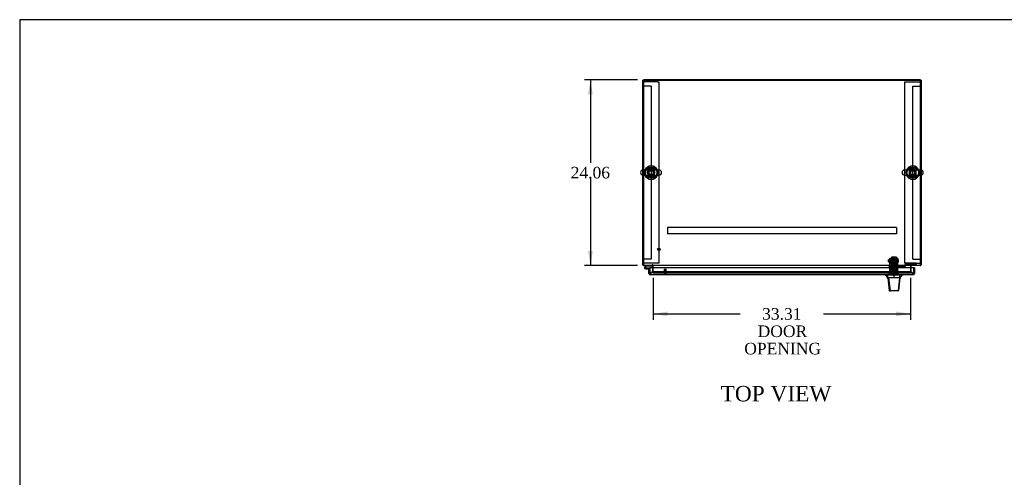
# Model space of a CAD drawing. Header units: inches. Extents: x 1 to 299, y -2 to 199.
# Tile 5 of 10: x 1 to 129, y 140 to 199. Entities that reach past the tile are written whole.
import ezdxf
from ezdxf.enums import TextEntityAlignment as Align
from ezdxf.lldxf.tags import DXFTag

# ---------------------------------------------------------------- set-up
doc = ezdxf.new("R2010")
doc.units = ezdxf.units.IN
doc.header["$MEASUREMENT"] = 0
for name, color, linetype in [('COM50677-1', 7, 'Continuous'), ('COM53964-2', 7, 'Continuous'), ('COM55914', 7, 'Continuous'), ('COM70220', 7, 'Continuous'), ('COM70759', 7, 'Continuous'), ('COM70763-7', 7, 'Continuous'), ('COM70764-6', 7, 'Continuous'), ('COM70838', 7, 'Continuous'), ('COM70839-1', 7, 'Continuous'), ('COM71202-7', 7, 'Continuous'), ('COM71203-4', 7, 'Continuous'), ('COM71204-4', 7, 'Continuous'), ('COM71205-6', 7, 'Continuous'), ('Default', 7, 'Continuous'), ('HAN86294', 7, 'Continuous'), ('HAN86294_NUT', 7, 'Continuous'), ('HAN86294_SCREW', 7, 'Continuous'), ('HAN86294_WASHER', 7, 'Continuous'), ('HAN_NUT', 7, 'Continuous'), ('NTS18024', 7, 'Continuous'), ('NTS18147', 7, 'Continuous'), ('ROL87452', 7, 'Continuous'), ('RVT17786', 7, 'Continuous'), ('RVT19000', 7, 'Continuous'), ('SCS86415', 7, 'Continuous'), ('SPC87322', 7, 'Continuous'), ('STD26122', 7, 'Continuous'), ('STD26258', 7, 'Continuous'), ('WAF25376', 7, 'Continuous'), ('WAF25377', 7, 'Continuous'), ('WAM254785', 7, 'Continuous'), ('WAM30038', 7, 'Continuous')]:
    doc.layers.add(name, color=color, linetype=linetype)
doc.styles.add('SEACAD_Times_New_Roman', font='times.ttf')
tags = doc.linetypes.add('HIDDEN2', pattern=[0.1875, 0.125, -0.0625]).pattern_tags.tags
tags[6:7] = [DXFTag(74, 4), DXFTag(75, 0), DXFTag(340, '0'), DXFTag(46, 0.0), DXFTag(50, 0.0), DXFTag(44, 0.0), DXFTag(45, 0.0)]
tags[4:5] = [DXFTag(74, 4), DXFTag(75, 0), DXFTag(340, '0'), DXFTag(46, 0.0), DXFTag(50, 0.0), DXFTag(44, 0.0), DXFTag(45, 0.0)]
doc.dimstyles.new('HAMMOND_(STH_-_300x200)', dxfattribs={"dimtxt": 1.5, "dimasz": 1.875, "dimexe": 0.75, "dimexo": 0.75, "dimgap": 0.375, "dimtad": 0, "dimtih": 1, "dimtoh": 1, "dimzin": 0, "dimdsep": 46, "dimtxsty": 'SEACAD_Times_New_Roman', "dimblk1": '_SE_FILLED', "dimblk2": '_SE_FILLED', "dimsah": 1, "dimcen": 0.75, "dimadec": 0, "dimazin": 0, "dimtfac": 0.8, "dimtofl": 0, "dimtmove": 0, "dimatfit": 3, "dimfxl": 1, "dimtolj": 1, "dimtzin": 0, "dimarcsym": 0})

# ---------------------------------------------------------------- blocks, each defined once
blk = doc.blocks.new('SE1')
at = {"layer": 'COM50677-1', "color": 7, "linetype": 'HIDDEN2'}
for p, q in [((82.31, 190.86), (82.13, 190.86)), ((83.94, 190.86), (82.31, 190.86)), ((83.94, 190.86), (84.13, 190.86)), ((84.13, 190.86), (84.13, 167.36)), ((116, 190.86), (116.18, 190.86)), ((116, 167.36), (116, 190.86)), ((116.18, 190.86), (117.81, 190.86)), ((117.81, 190.86), (118, 190.86)), ((82.31, 167.36), (82.13, 167.36)), ((83.94, 167.36), (82.31, 167.36)), ((84.13, 167.36), (83.94, 167.36)), ((116.18, 167.36), (116, 167.36)), ((116.18, 167.36), (117.81, 167.36)), ((117.81, 167.36), (118, 167.36))]:
    blk.add_line(p, q, dxfattribs=at)
at = {"layer": 'COM53964-2', "color": 7, "linetype": 'HIDDEN2'}
for p, q in [((82.27, 190.3), (82.13, 190.3)), ((82.99, 190.3), (82.27, 190.3)), ((83.13, 190.3), (82.99, 190.3)), ((83.13, 190.3), (83.13, 167.92)), ((117, 167.92), (117, 190.3)), ((117, 190.3), (117.14, 190.3)), ((117.14, 190.3), (117.86, 190.3)), ((117.86, 190.3), (118, 190.3)), ((82.27, 167.92), (82.13, 167.92)), ((82.99, 167.92), (82.27, 167.92)), ((83.13, 167.92), (82.99, 167.92)), ((117, 167.92), (117.14, 167.92)), ((117.14, 167.92), (117.86, 167.92)), ((117.86, 167.92), (118, 167.92))]:
    blk.add_line(p, q, dxfattribs=at)
at = {"layer": 'COM55914', "color": 7, "linetype": 'HIDDEN2'}
for p, q in [((114.88, 171.99), (85.25, 171.99)), ((85.25, 171.99), (85.25, 171.94)), ((85.25, 171.94), (85.25, 171.22)), ((85.25, 171.22), (85.25, 171.17)), ((114.88, 171.17), (85.25, 171.17)), ((114.88, 171.99), (114.88, 171.94)), ((114.88, 171.94), (114.88, 171.22)), ((114.88, 171.22), (114.88, 171.17))]:
    blk.add_line(p, q, dxfattribs=at)
at = {"layer": 'COM70220', "color": 7, "linetype": 'HIDDEN2'}
for p, q in [((83.58, 166.24), (83.33, 166.24)), ((116.49, 166.24), (83.58, 166.24)), ((116.74, 166.24), (116.49, 166.24))]:
    blk.add_line(p, q, dxfattribs=at)
for centre, start, end in [((83.33, 165.99), 90, 180), ((116.74, 165.99), 0, 90)]:
    blk.add_arc(centre, 0.25, start, end, dxfattribs=at)
at = {"layer": 'COM70759', "color": 7, "linetype": 'Continuous'}
for p, q in [((82.5, 167.08), (82.29, 166.87)), ((82.36, 166.84), (82.53, 167.02)), ((82.53, 167.02), (83.22, 167.02)), ((83.22, 167.02), (83.22, 167.08)), ((82.31, 166.79), (82.31, 166.77)), ((82.38, 166.84), (82.36, 166.84)), ((82.36, 166.72), (82.38, 166.72)), ((82.49, 166.66), (82.37, 166.66)), ((82.43, 166.77), (82.43, 166.79)), ((82.49, 166.78), (82.43, 166.78)), ((82.49, 166.73), (82.47, 166.73)), ((82.94, 166.73), (82.49, 166.73)), ((82.49, 166.73), (82.49, 166.66)), ((82.49, 166.66), (82.94, 166.66)), ((82.94, 166.66), (82.94, 166.66)), ((82.94, 166.19), (82.94, 166.19))]:
    blk.add_line(p, q, dxfattribs=at)
at = {"layer": 'COM70759', "color": 7, "linetype": 'HIDDEN2'}
for p, q in [((82.5, 167.08), (82.5, 167.08)), ((83.22, 167.08), (82.5, 167.08)), ((83.22, 167.08), (83.22, 167.08)), ((82.33, 166.82), (82.36, 166.84)), ((82.47, 166.73), (82.37, 166.73)), ((82.43, 166.78), (82.49, 166.77)), ((82.43, 166.78), (82.43, 166.78)), ((82.98, 166.73), (82.94, 166.73)), ((82.94, 166.19), (83, 166.19)), ((83, 166.19), (83, 166.7))]:
    blk.add_line(p, q, dxfattribs=at)
at = {"layer": 'COM70759', "color": 7, "linetype": 'Continuous'}
for centre, radius, start, end in [((82.37, 166.78), 0.117, 132.392, 0), ((82.36, 166.79), 0.05, 90, 180), ((82.36, 166.77), 0.05, 180, 270), ((82.38, 166.79), 0.05, 0, 90), ((82.38, 166.77), 0.05, 270, 0), ((82.37, 166.78), 0.117, 0, 72.9726)]:
    blk.add_arc(centre, radius, start, end, dxfattribs=at)
at = {"layer": 'COM70759', "color": 7, "linetype": 'HIDDEN2'}
for centre, radius, start, end in [((82.37, 166.78), 0.117, 72.9726, 132.392), ((82.37, 166.78), 0.055, 131.1959, 0), ((82.37, 166.78), 0.055, 0, 131.1959), ((82.98, 166.7), 0.025, 0, 90)]:
    blk.add_arc(centre, radius, start, end, dxfattribs=at)
at = {"layer": 'COM70763-7', "color": 7, "linetype": 'Continuous'}
for p, q in [((118, 191.14), (82.13, 191.14)), ((82.13, 191.14), (82.13, 191.08)), ((118, 191.14), (118, 191.08))]:
    blk.add_line(p, q, dxfattribs=at)
at = {"layer": 'COM70763-7', "color": 7, "linetype": 'HIDDEN2'}
blk.add_line((118, 191.04), (82.13, 191.04), dxfattribs=at)
at = {"layer": 'COM70764-6', "color": 7, "linetype": 'Continuous'}
for p, q in [((118, 191.08), (82.13, 191.08)), ((82.13, 191.08), (82.13, 179.44)), ((118, 179.44), (118, 191.08)), ((82.13, 178.78), (82.13, 167.22)), ((118, 167.22), (118, 178.78)), ((82.13, 167.22), (82.13, 167.08)), ((118, 167.08), (82.13, 167.08)), ((83.41, 167.08), (83.41, 167.03)), ((83.41, 166.77), (83.41, 167.03)), ((116.72, 167.03), (116.72, 167.08)), ((116.72, 167.03), (116.72, 166.77)), ((118, 167.08), (118, 167.22))]:
    blk.add_line(p, q, dxfattribs=at)
at = {"layer": 'COM70764-6', "color": 7, "linetype": 'HIDDEN2'}
for p, q in [((82.13, 179.44), (82.13, 178.78)), ((118, 178.78), (118, 179.44)), ((83.41, 166.25), (83.41, 166.77)), ((83.41, 166.21), (83.41, 166.25)), ((83.41, 166.11), (83.41, 166.21)), ((83.41, 166.21), (83.41, 166.21)), ((83.41, 166.11), (83.41, 166.11)), ((83.41, 166.11), (83.41, 166.11)), ((83.41, 166.11), (116.72, 166.11)), ((116.47, 166.25), (83.66, 166.25)), ((116.47, 166.15), (83.66, 166.15)), ((116.72, 166.77), (116.72, 166.25)), ((116.72, 166.25), (116.72, 166.21)), ((116.72, 166.21), (116.72, 166.21)), ((116.72, 166.21), (116.72, 166.11)), ((116.72, 166.11), (116.72, 166.11)), ((116.72, 166.11), (116.72, 166.11))]:
    blk.add_line(p, q, dxfattribs=at)
for centre in [(83.13, 179.11), (117, 179.11)]:
    blk.add_circle(centre, 0.375, dxfattribs=at)
for centre, major_axis, start_param, end_param in [((83.66, 166.2), (-0.25, 0), 4.712389, 6.211302), ((83.66, 166.11), (-0.25, 0), 4.712389, 6.211302), ((116.47, 166.2), (-0.25, 0), 3.213475, 4.712389), ((116.47, 166.11), (0.25, 0), 0.071883, 1.570796)]:
    blk.add_ellipse(centre, major_axis=major_axis, ratio=0.173648, start_param=start_param, end_param=end_param, dxfattribs=at)
at = {"layer": 'COM70838', "color": 7, "linetype": 'HIDDEN2'}
for p, q in [((113.94, 166.97), (113.94, 167.09)), ((113.94, 167.09), (114.06, 167.09)), ((114.55, 167.09), (114.06, 167.09)), ((115.15, 167.09), (114.58, 167.09)), ((115.15, 167.09), (115.23, 167.09)), ((115.89, 167.09), (115.23, 167.09)), ((115.95, 166.97), (115.95, 167.11)), ((116.01, 167.19), (116.01, 167.21)), ((116.08, 167.03), (116.08, 167.03)), ((117.32, 167.38), (116.2, 167.38)), ((116.2, 167.25), (117.32, 167.25)), ((116.2, 167.25), (116.2, 167.15)), ((116.2, 167.15), (117.45, 167.15)), ((117.45, 167.36), (117.45, 167.24)), ((117.45, 167.15), (117.45, 167.24)), ((114.06, 166.97), (113.94, 166.97)), ((114.06, 166.97), (115.15, 166.97)), ((115.23, 166.97), (115.15, 166.97)), ((115.23, 166.97), (115.95, 166.97)), ((115.95, 166.97), (116.02, 166.97))]:
    blk.add_line(p, q, dxfattribs=at)
for centre, radius, start, end in [((115.89, 167.21), 0.117, 270, 298.0398), ((115.89, 167.21), 0.117, 298.0398, 0), ((116.2, 167.19), 0.193, 90, 180), ((116.02, 167.03), 0.06, 270, 0), ((116.2, 167.03), 0.125, 90, 180)]:
    blk.add_arc(centre, radius, start, end, dxfattribs=at)
for centre, major_axis, start_param, end_param in [((117.32, 167.36), (-0.125, 0), 3.141593, 4.712389), ((117.32, 167.24), (0.125, 0), 0, 1.570796)]:
    blk.add_ellipse(centre, major_axis=major_axis, ratio=0.145455, start_param=start_param, end_param=end_param, dxfattribs=at)
at = {"layer": 'COM70839-1', "color": 7, "linetype": 'HIDDEN2'}
for p, q in [((114.03, 167.93), (114.03, 168)), ((114.1, 168), (114.03, 168)), ((114.03, 167.93), (114.03, 167.67)), ((114.03, 167.5), (114.03, 167.67)), ((114.03, 166.37), (114.03, 167.5)), ((114.1, 168), (114.1, 167.93)), ((114.1, 167.67), (114.1, 167.93)), ((115.02, 167.68), (114.1, 167.68)), ((114.1, 167.67), (114.1, 167.5)), ((114.1, 167.62), (115.02, 167.62)), ((114.1, 166.37), (114.1, 167.5)), ((115.02, 167.93), (115.02, 168)), ((115.09, 168), (115.02, 168)), ((115.02, 167.93), (115.02, 167.67)), ((115.02, 167.5), (115.02, 167.67)), ((115.02, 166.37), (115.02, 167.5)), ((115.09, 168), (115.09, 167.93)), ((115.09, 167.67), (115.09, 167.93)), ((115.09, 167.67), (115.09, 167.5)), ((115.09, 166.37), (115.09, 167.5)), ((114.03, 166.36), (114.03, 166.37)), ((114.1, 166.36), (114.03, 166.36)), ((115.02, 166.82), (114.1, 166.82)), ((114.1, 166.37), (114.1, 166.36)), ((115.02, 166.36), (115.02, 166.37)), ((115.09, 166.36), (115.02, 166.36)), ((115.09, 166.37), (115.09, 166.36))]:
    blk.add_line(p, q, dxfattribs=at)
at = {"layer": 'COM71202-7', "color": 7, "linetype": 'Continuous'}
for p, q in [((82.85, 166.66), (82.94, 166.66)), ((82.85, 166.03), (82.85, 166.66)), ((82.94, 165.97), (82.9, 165.92)), ((117.13, 166.77), (82.94, 166.77)), ((82.94, 166.03), (82.94, 166.77)), ((82.94, 166.03), (82.94, 166.66)), ((82.94, 166.03), (82.94, 166.03)), ((82.94, 166.03), (82.94, 165.92)), ((82.94, 166.03), (82.94, 165.97)), ((117.08, 165.89), (82.99, 165.89)), ((82.99, 165.89), (82.99, 165.89)), ((82.99, 165.89), (82.99, 165.89)), ((82.99, 165.89), (82.99, 165.89)), ((117.08, 165.89), (117.08, 165.89)), ((117.08, 165.89), (117.08, 165.89)), ((117.13, 166.03), (117.13, 166.77)), ((117.22, 166.77), (117.13, 166.77)), ((117.13, 166.77), (117.13, 166.03)), ((117.13, 166.03), (117.13, 166.03)), ((117.13, 166.03), (117.13, 165.92)), ((117.13, 165.97), (117.13, 166.03)), ((117.13, 165.97), (117.16, 165.92)), ((117.22, 166.77), (117.22, 166.03))]:
    blk.add_line(p, q, dxfattribs=at)
for centre, start, end in [((82.99, 166.03), 180, 232.4964), ((82.99, 166.03), 232.4964, 269.8439), ((82.99, 166.03), 269.9238, 270), ((117.08, 166.03), 270.1561, 307.5036), ((117.08, 166.03), 270, 270.0762), ((117.08, 166.03), 307.5036, 0)]:
    blk.add_arc(centre, 0.143, start, end, dxfattribs=at)
for points in [[(82.94, 165.92), (82.95, 165.91), (82.96, 165.9), (82.97, 165.9), (82.97, 165.89), (82.98, 165.89), (82.98, 165.89), (82.99, 165.89)], [(117.13, 165.92), (117.12, 165.91), (117.11, 165.9), (117.1, 165.9), (117.09, 165.89), (117.09, 165.89), (117.08, 165.89), (117.08, 165.89)]]:
    blk.add_open_spline(points, degree=3, knots=[0, 0, 0, 0, 0.5, 0.5, 0.75, 0.75, 1, 1, 1, 1], dxfattribs=at)
at = {"layer": 'COM71203-4', "color": 7, "linetype": 'Continuous'}
for p, q in [((82.03, 191.08), (82.03, 179.44)), ((82.03, 191.08), (82.13, 191.08)), ((82.03, 178.78), (82.03, 167.17)), ((82.03, 167.17), (82.13, 167.17)), ((83.31, 167.03), (83.31, 166.77))]:
    blk.add_line(p, q, dxfattribs=at)
at = {"layer": 'COM71203-4', "color": 7, "linetype": 'HIDDEN2'}
for p, q in [((82.03, 179.44), (82.03, 178.78)), ((83.31, 166.77), (83.31, 166.11)), ((83.41, 166.11), (83.31, 166.11))]:
    blk.add_line(p, q, dxfattribs=at)
at = {"layer": 'COM71203-4', "color": 7, "linetype": 'Continuous'}
for centre, radius, start, end in [((82.18, 167.22), 0.143, 199.6129, 250.3871), ((83.27, 167.03), 0.048, 0, 90), ((83.27, 167.03), 0.143, 0, 19.6129)]:
    blk.add_arc(centre, radius, start, end, dxfattribs=at)
at = {"layer": 'COM71203-4', "color": 7, "linetype": 'HIDDEN2'}
for centre, radius, start, end in [((82.18, 167.22), 0.048, 180, 270), ((82.18, 167.22), 0.143, 250.3871, 270), ((83.27, 167.03), 0.143, 19.6129, 90)]:
    blk.add_arc(centre, radius, start, end, dxfattribs=at)
at = {"layer": 'COM71204-4', "color": 7, "linetype": 'Continuous'}
for p, q in [((118, 191.08), (118.09, 191.08)), ((118.09, 191.08), (118.09, 179.44)), ((118.09, 178.78), (118.09, 167.17)), ((116.81, 166.77), (116.81, 167.03)), ((118, 167.17), (118.09, 167.17))]:
    blk.add_line(p, q, dxfattribs=at)
at = {"layer": 'COM71204-4', "color": 7, "linetype": 'HIDDEN2'}
for p, q in [((118.09, 179.44), (118.09, 178.78)), ((116.72, 166.11), (116.81, 166.11)), ((116.81, 166.11), (116.81, 166.77))]:
    blk.add_line(p, q, dxfattribs=at)
at = {"layer": 'COM71204-4', "color": 7, "linetype": 'Continuous'}
for centre, radius, start, end in [((116.86, 167.03), 0.143, 160.3871, 180), ((116.86, 167.03), 0.048, 90, 180), ((117.95, 167.22), 0.143, 289.6129, 340.3871)]:
    blk.add_arc(centre, radius, start, end, dxfattribs=at)
at = {"layer": 'COM71204-4', "color": 7, "linetype": 'HIDDEN2'}
for centre, radius, start, end in [((116.86, 167.03), 0.143, 90, 160.3871), ((117.95, 167.22), 0.048, 270, 0), ((117.95, 167.22), 0.143, 270, 289.6129)]:
    blk.add_arc(centre, radius, start, end, dxfattribs=at)
at = {"layer": 'COM71205-6', "color": 7, "linetype": 'HIDDEN2'}
blk.add_line((83.41, 166.11), (116.72, 166.11), dxfattribs=at)
at = {"layer": 'HAN86294', "color": 7, "linetype": 'HIDDEN2'}
for p, q in [((114.43, 168.08), (114.4, 168.05)), ((114.4, 168.05), (114.72, 168.05)), ((114.4, 168.05), (114.4, 167.09)), ((114.69, 168.08), (114.43, 168.08)), ((114.72, 168.05), (114.69, 168.08)), ((114.72, 167.09), (114.72, 168.05)), ((114.17, 166.59), (114.36, 166.59)), ((114.17, 166.59), (114.17, 165.89)), ((114.36, 166.59), (114.76, 166.59)), ((114.36, 166.59), (114.36, 165.89)), ((114.4, 166.72), (114.4, 166.59)), ((114.4, 166.72), (114.56, 166.72)), ((114.56, 166.72), (114.72, 166.72)), ((114.72, 166.72), (114.72, 166.59)), ((114.76, 166.59), (114.96, 166.59)), ((114.76, 166.59), (114.76, 165.89)), ((114.96, 166.59), (114.96, 165.89))]:
    blk.add_line(p, q, dxfattribs=at)
at = {"layer": 'HAN86294', "color": 7, "linetype": 'Continuous'}
for p, q in [((113.47, 165.89), (113.47, 165.81)), ((113.47, 165.81), (113.54, 165.81)), ((113.57, 165.81), (113.86, 165.46)), ((113.66, 165.81), (113.59, 165.81)), ((115.28, 165.81), (113.66, 165.81)), ((115.46, 165.81), (115.28, 165.81)), ((115.54, 165.81), (115.46, 165.81)), ((115.54, 165.81), (115.65, 165.81)), ((115.65, 165.81), (115.65, 165.89)), ((113.77, 165.46), (113.79, 165.46)), ((113.86, 165.46), (113.79, 165.46)), ((113.9, 165.46), (113.86, 165.46)), ((113.86, 165.46), (114.07, 163.82)), ((113.99, 165.46), (113.9, 165.46)), ((115.27, 165.46), (113.99, 165.46)), ((115.27, 165.46), (115.11, 163.82)), ((115.3, 165.46), (115.27, 165.46)), ((115.32, 165.46), (115.3, 165.46)), ((115.33, 165.46), (115.32, 165.46)), ((115.33, 165.46), (115.35, 165.46)), ((113.96, 163.83), (113.96, 163.83)), ((114.12, 163.78), (114.02, 163.78)), ((115.05, 163.78), (114.12, 163.78)), ((115.11, 163.78), (115.05, 163.78)), ((115.17, 163.83), (115.17, 163.83))]:
    blk.add_line(p, q, dxfattribs=at)
for centre, radius, start, end in [((109.68, 162.18), 5.25, 38.6173, 43.7666), ((127.77, 155.27), 16.06, 138.9673, 140.6254), ((53.31, 171.5), 62.32, 353.4784, 354.4341), ((114.02, 163.84), 0.06, 185.9929, 270.0075), ((115.05, 163.83), 0.0554, 272.131, 348.8293), ((115.11, 163.84), 0.06, 269.9911, 354.4242)]:
    blk.add_arc(centre, radius, start, end, dxfattribs=at)
for points in [[(115.28, 165.81), (115.28, 165.69), (115.27, 165.57), (115.27, 165.46)], [(113.79, 165.46), (113.84, 164.91), (113.9, 164.37), (113.96, 163.83)], [(115.33, 165.46), (115.27, 164.92), (115.22, 164.37), (115.17, 163.83)]]:
    blk.add_open_spline(points, degree=3, dxfattribs=at)
blk.add_open_spline([(114.07, 163.82), (114.07, 163.81), (114.08, 163.8), (114.1, 163.78), (114.11, 163.78), (114.12, 163.78)], degree=3, knots=[0, 0, 0, 0, 0.5, 0.5, 1, 1, 1, 1], dxfattribs=at)
at = {"layer": 'HAN86294_NUT', "color": 7, "linetype": 'HIDDEN2'}
for p, q in [((114.23, 167.69), (114.23, 167.64)), ((114.23, 167.64), (114.4, 167.64)), ((114.23, 167.64), (114.23, 167.31)), ((114.23, 167.31), (114.56, 167.31)), ((114.87, 167.72), (114.26, 167.72)), ((114.4, 167.64), (114.56, 167.64)), ((114.56, 167.64), (114.73, 167.64)), ((114.56, 167.64), (114.56, 167.31)), ((114.56, 167.31), (114.9, 167.31)), ((114.73, 167.64), (114.9, 167.64)), ((114.9, 167.64), (114.9, 167.69)), ((114.9, 167.64), (114.9, 167.31))]:
    blk.add_line(p, q, dxfattribs=at)
for centre, start, end in [((114.26, 167.69), 90, 180), ((114.87, 167.69), 0, 90)]:
    blk.add_arc(centre, 0.03, start, end, dxfattribs=at)
at = {"layer": 'HAN86294_SCREW', "color": 7, "linetype": 'HIDDEN2'}
for p, q in [((114.3, 166.21), (114.83, 166.21)), ((114.3, 166.21), (114.3, 166.14)), ((114.3, 166.14), (114.83, 166.14)), ((114.45, 166.34), (114.34, 166.34)), ((114.34, 166.34), (114.34, 166.21)), ((114.67, 166.34), (114.45, 166.34)), ((114.45, 166.34), (114.45, 166.21)), ((114.45, 166.14), (114.45, 165.76)), ((114.45, 165.76), (114.68, 165.76)), ((114.79, 166.34), (114.67, 166.34)), ((114.67, 166.34), (114.67, 166.21)), ((114.68, 165.76), (114.68, 166.14)), ((114.79, 166.34), (114.79, 166.21)), ((114.83, 166.14), (114.83, 166.21))]:
    blk.add_line(p, q, dxfattribs=at)
at = {"layer": 'HAN86294_WASHER', "color": 7, "linetype": 'HIDDEN2'}
for p, q in [((114.87, 166.11), (114.25, 166.11)), ((114.25, 166.11), (114.25, 166.05)), ((114.87, 166.05), (114.25, 166.05)), ((114.87, 166.05), (114.25, 166.05)), ((114.25, 166.05), (114.25, 165.99)), ((114.87, 166.05), (114.87, 166.11)), ((114.87, 165.99), (114.87, 166.05))]:
    blk.add_line(p, q, dxfattribs=at)
at = {"layer": 'HAN_NUT', "color": 7, "linetype": 'HIDDEN2'}
for p, q in [((114.26, 166.2), (113.95, 166.2)), ((113.95, 165.99), (113.95, 166.2)), ((114.87, 166.2), (114.26, 166.2)), ((114.26, 165.99), (114.26, 166.2)), ((115.18, 166.2), (114.87, 166.2)), ((114.87, 165.99), (114.87, 166.2)), ((115.18, 165.99), (115.18, 166.2))]:
    blk.add_line(p, q, dxfattribs=at)
at = {"layer": 'NTS18024', "color": 7, "linetype": 'HIDDEN2'}
for p, q in [((82.87, 179.58), (82.59, 179.11)), ((82.59, 179.11), (82.87, 178.65)), ((83.39, 179.58), (82.87, 179.58)), ((82.87, 178.65), (83.39, 178.65)), ((83.67, 179.11), (83.39, 179.58)), ((83.39, 178.65), (83.67, 179.11)), ((116.99, 179.65), (116.53, 179.37)), ((116.53, 179.37), (116.53, 178.85)), ((116.53, 178.85), (117, 178.58)), ((117.46, 179.37), (116.99, 179.65)), ((117, 178.58), (117.46, 178.85)), ((117.46, 178.85), (117.46, 179.37))]:
    blk.add_line(p, q, dxfattribs=at)
for centre in [(83.13, 179.11), (117, 179.11)]:
    blk.add_circle(centre, 0.263, dxfattribs=at)
at = {"layer": 'NTS18147', "color": 7, "linetype": 'HIDDEN2'}
for p, q in [((114.1, 167.02), (114.1, 167.02)), ((114.16, 167.02), (114.1, 167.02)), ((114.1, 166.96), (114.1, 167.02)), ((114.16, 167.02), (114.1, 167.02)), ((114.16, 167.02), (114.16, 167.02)), ((114.16, 166.96), (114.16, 167.02)), ((114.36, 167.02), (114.33, 167.02)), ((114.36, 167.02), (114.33, 167.02)), ((114.79, 167.02), (114.76, 167.02)), ((114.79, 167.02), (114.76, 167.02)), ((114.96, 167.02), (114.96, 167.02)), ((115.03, 167.02), (114.96, 167.02)), ((114.96, 167.02), (114.96, 166.96)), ((115.03, 167.02), (114.96, 167.02)), ((115.03, 167.02), (115.03, 167.02)), ((115.03, 167.02), (115.03, 166.96)), ((114.17, 166.96), (114.1, 166.96)), ((114.17, 166.96), (114.1, 166.96)), ((114.1, 166.96), (114.1, 166.9)), ((114.1, 166.9), (114.17, 166.9)), ((114.1, 166.9), (114.17, 166.9)), ((114.17, 166.96), (114.17, 166.96)), ((114.17, 166.9), (114.17, 166.96)), ((114.17, 166.9), (114.5, 166.9)), ((114.17, 166.9), (114.5, 166.9)), ((114.34, 166.9), (114.34, 166.9)), ((114.34, 166.9), (114.34, 166.46)), ((114.78, 166.46), (114.34, 166.46)), ((114.78, 166.46), (114.34, 166.46)), ((114.63, 166.96), (114.5, 166.96)), ((114.5, 166.96), (114.5, 166.96)), ((114.63, 166.96), (114.5, 166.96)), ((114.5, 166.96), (114.5, 166.9)), ((114.5, 166.9), (114.63, 166.9)), ((114.5, 166.9), (114.63, 166.9)), ((114.63, 166.96), (114.63, 166.96)), ((114.63, 166.9), (114.63, 166.96)), ((114.63, 166.9), (114.96, 166.9)), ((114.63, 166.9), (114.96, 166.9)), ((114.78, 166.9), (114.78, 166.9)), ((114.78, 166.46), (114.78, 166.9)), ((115.03, 166.96), (114.96, 166.96)), ((114.96, 166.96), (114.96, 166.96)), ((115.03, 166.96), (114.96, 166.96)), ((114.96, 166.96), (114.96, 166.9)), ((114.96, 166.9), (115.03, 166.9)), ((114.96, 166.9), (115.03, 166.9)), ((115.03, 166.9), (115.03, 166.96))]:
    blk.add_line(p, q, dxfattribs=at)
for centre, start_param, end_param in [((114.33, 166.7), 2.506883, 3.776302), ((114.33, 166.7), 2.506883, 3.141593), ((114.36, 166.7), 2.506883, 3.141593), ((114.76, 166.7), 3.141593, 3.776302), ((114.79, 166.7), 2.506883, 3.776302), ((114.79, 166.7), 3.141593, 3.776302)]:
    blk.add_ellipse(centre, major_axis=(0, -0.318), ratio=0.866025, start_param=start_param, end_param=end_param, dxfattribs=at)
at = {"layer": 'ROL87452', "color": 7, "linetype": 'HIDDEN2'}
for p, q in [((114.25, 168.17), (114.25, 167.17)), ((114.88, 168.17), (114.25, 168.17)), ((114.88, 168.17), (114.88, 167.17))]:
    blk.add_line(p, q, dxfattribs=at)
at = {"layer": 'RVT17786', "color": 7, "linetype": 'HIDDEN2'}
for p, q in [((113.88, 167.55), (113.88, 167.8)), ((115.09, 167.8), (113.88, 167.8)), ((113.88, 167.55), (115.09, 167.55))]:
    blk.add_line(p, q, dxfattribs=at)
blk.add_arc((114.86, 167.67), 0.318, 317.1291, 42.8709, dxfattribs=at)
at = {"layer": 'RVT19000', "color": 7, "linetype": 'HIDDEN2'}
for p, q in [((114.88, 167.21), (114.25, 167.21)), ((114.25, 167.17), (114.25, 167.09)), ((114.37, 167.09), (114.37, 166.97)), ((114.58, 167.09), (114.55, 167.09)), ((114.76, 166.97), (114.76, 167.09)), ((114.88, 167.09), (114.88, 167.17)), ((114.42, 166.97), (114.42, 166.76)), ((114.7, 166.76), (114.42, 166.76)), ((114.7, 166.76), (114.7, 166.97))]:
    blk.add_line(p, q, dxfattribs=at)
at = {"layer": 'SCS86415', "color": 7, "linetype": 'Continuous'}
for p, q in [((84.16, 179.44), (82.09, 179.44)), ((82.09, 178.78), (84.16, 178.78)), ((118.03, 179.44), (115.96, 179.44)), ((115.96, 178.78), (118.03, 178.78))]:
    blk.add_line(p, q, dxfattribs=at)
for centre, radius, start, end in [((82.09, 179.11), 0.331, 90, 270), ((83.13, 179.11), 0.625, 32.0055, 147.9945), ((83.13, 179.11), 0.625, 212.0055, 327.9945), ((84.16, 179.11), 0.331, 270, 90), ((115.96, 179.11), 0.331, 90, 270), ((117, 179.11), 0.625, 32.0055, 147.9945), ((117, 179.11), 0.625, 212.0055, 327.9945), ((118.03, 179.11), 0.331, 270, 90)]:
    blk.add_arc(centre, radius, start, end, dxfattribs=at)
at = {"layer": 'SPC87322', "color": 7, "linetype": 'HIDDEN2'}
for p, q in [((114.33, 167.09), (114.33, 166.97)), ((114.34, 167.09), (114.34, 166.97)), ((114.79, 167.09), (114.79, 166.97)), ((114.8, 167.09), (114.8, 166.97)), ((114.17, 166.97), (114.17, 166.59)), ((114.96, 166.59), (114.96, 166.97))]:
    blk.add_line(p, q, dxfattribs=at)
at = {"layer": 'STD26122', "color": 7, "linetype": 'HIDDEN2'}
for p, q in [((114.41, 166.99), (114.38, 166.95)), ((114.38, 166.95), (114.75, 166.95)), ((114.38, 166.95), (114.38, 165.99)), ((114.71, 166.99), (114.41, 166.99)), ((114.75, 166.95), (114.71, 166.99)), ((114.75, 165.99), (114.75, 166.95))]:
    blk.add_line(p, q, dxfattribs=at)
at = {"layer": 'STD26258', "color": 7, "linetype": 'HIDDEN2'}
for p, q in [((84.78, 166.02), (85.1, 166.02)), ((84.78, 166.02), (84.78, 165.99)), ((84.82, 166.61), (85.07, 166.61)), ((84.82, 166.61), (84.82, 166.02)), ((84.85, 166.61), (84.85, 166.02)), ((85.03, 166.61), (85.03, 166.02)), ((85.07, 166.02), (85.07, 166.61)), ((85.1, 165.99), (85.1, 166.02))]:
    blk.add_line(p, q, dxfattribs=at)
for radius in [0.156, 0.125]:
    blk.add_circle((84.13, 169.17), radius, dxfattribs=at)
at = {"layer": 'WAF25376', "color": 7, "linetype": 'HIDDEN2'}
for p, q in [((114.13, 167.99), (114.13, 167.36)), ((114.23, 167.99), (114.13, 167.99)), ((114.13, 167.36), (114.23, 167.36)), ((114.23, 167.99), (114.23, 167.36)), ((114.9, 167.36), (114.9, 167.99)), ((115, 167.99), (114.9, 167.99)), ((114.9, 167.36), (115, 167.36)), ((115, 167.36), (115, 167.99))]:
    blk.add_line(p, q, dxfattribs=at)
at = {"layer": 'WAF25377', "color": 7, "linetype": 'Continuous'}
for centre, start, end in [((83.13, 179.11), 22.2452, 157.7548), ((117, 179.11), 22.2452, 157.7548), ((83.13, 179.11), 202.2452, 337.7548), ((117, 179.11), 202.2452, 337.7548)]:
    blk.add_arc(centre, 0.875, start, end, dxfattribs=at)
at = {"layer": 'WAF25377', "color": 7, "linetype": 'HIDDEN2'}
for centre, radius, start, end in [((83.13, 179.11), 0.875, 157.7548, 202.2452), ((83.13, 179.11), 0.34, 0, 272.4516), ((83.13, 179.11), 0.34, 274.2613, 0), ((83.13, 179.11), 0.875, 0, 22.2452), ((83.13, 179.11), 0.875, 337.7548, 0), ((117, 179.11), 0.875, 157.7548, 202.2452), ((117, 179.11), 0.34, 0, 270), ((117, 179.11), 0.34, 272.9147, 0), ((117, 179.11), 0.875, 0, 22.2452), ((117, 179.11), 0.875, 337.7548, 0)]:
    blk.add_arc(centre, radius, start, end, dxfattribs=at)
at = {"layer": 'WAM254785', "color": 7, "linetype": 'HIDDEN2'}
for centre, radius in [((83.13, 179.11), 0.75), ((117, 179.11), 0.75), ((83.13, 179.11), 0.312), ((117, 179.11), 0.312)]:
    blk.add_circle(centre, radius, dxfattribs=at)
at = {"layer": 'WAM30038', "color": 7, "linetype": 'HIDDEN2'}
for p, q in [((114.19, 166.77), (114.94, 166.77)), ((114.19, 166.77), (114.19, 166.77)), ((114.19, 166.77), (114.94, 166.77)), ((114.19, 166.77), (114.19, 166.75)), ((114.19, 166.75), (114.94, 166.75)), ((114.19, 166.75), (114.94, 166.75)), ((114.39, 166.68), (114.34, 166.68)), ((114.39, 166.68), (114.34, 166.68)), ((114.36, 166.73), (114.39, 166.68)), ((114.36, 166.73), (114.39, 166.68)), ((114.4, 166.7), (114.38, 166.74)), ((114.41, 166.68), (114.39, 166.73)), ((114.41, 166.68), (114.39, 166.73)), ((114.39, 166.68), (114.4, 166.7)), ((114.39, 166.68), (114.4, 166.7)), ((114.55, 166.68), (114.41, 166.68)), ((114.55, 166.68), (114.41, 166.68)), ((114.55, 166.73), (114.55, 166.68)), ((114.58, 166.68), (114.58, 166.73)), ((114.71, 166.68), (114.58, 166.68)), ((114.71, 166.68), (114.58, 166.68)), ((114.74, 166.73), (114.71, 166.68)), ((114.74, 166.73), (114.71, 166.68)), ((114.75, 166.74), (114.72, 166.7)), ((114.72, 166.7), (114.74, 166.68)), ((114.72, 166.7), (114.74, 166.68)), ((114.74, 166.68), (114.77, 166.73)), ((114.74, 166.68), (114.77, 166.73)), ((114.79, 166.68), (114.74, 166.68)), ((114.79, 166.68), (114.74, 166.68)), ((114.94, 166.77), (114.94, 166.77)), ((114.94, 166.75), (114.94, 166.77))]:
    blk.add_line(p, q, dxfattribs=at)
for centre, radius, start, end in [((113.66, 166.16), 0.85, 41.7058, 43.4493), ((114.56, 166.73), 0.0181, 91.7718, 183.073), ((114.56, 166.73), 0.0182, 357.1609, 87.9942), ((115.47, 166.16), 0.854, 136.5547, 138.2901)]:
    blk.add_arc(centre, radius, start, end, dxfattribs=at)
for points, knots in [([(114.34, 166.68), (114.32, 166.69), (114.31, 166.71), (114.3, 166.72), (114.3, 166.72), (114.3, 166.72), (114.3, 166.73)], [0, 0, 0, 0, 0.858552, 0.858552, 0.858552, 1, 1, 1, 1]), ([(114.39, 166.73), (114.38, 166.73), (114.38, 166.73), (114.38, 166.74), (114.38, 166.74), (114.37, 166.74), (114.37, 166.74), (114.37, 166.75), (114.36, 166.75), (114.36, 166.75)], [0, 0, 0, 0, 0.25, 0.25, 0.5, 0.5, 0.75, 0.75, 1, 1, 1, 1]), ([(114.36, 166.74), (114.36, 166.74), (114.36, 166.74), (114.36, 166.74), (114.36, 166.73), (114.36, 166.73)], [0.4389304, 0.4389304, 0.4389304, 0.4389304, 0.5, 0.5, 1, 1, 1, 1]), ([(114.77, 166.75), (114.76, 166.75), (114.76, 166.75), (114.76, 166.74), (114.75, 166.74), (114.75, 166.74), (114.74, 166.73), (114.74, 166.73)], [0, 0, 0, 0, 0.25, 0.25, 0.5, 0.5, 1, 1, 1, 1]), ([(114.77, 166.73), (114.77, 166.73), (114.77, 166.73), (114.77, 166.74), (114.77, 166.74), (114.77, 166.74), (114.77, 166.74), (114.77, 166.74)], [0, 0, 0, 0, 0.25, 0.25, 0.5, 0.5, 0.5626015, 0.5626015, 0.5626015, 0.5626015]), ([(114.83, 166.73), (114.83, 166.72), (114.83, 166.72), (114.83, 166.72), (114.81, 166.71), (114.8, 166.69), (114.79, 166.68)], [0, 0, 0, 0, 0.141448, 0.141448, 0.141448, 1, 1, 1, 1])]:
    blk.add_open_spline(points, degree=3, knots=knots, dxfattribs=at)
blk = doc.blocks.new('DMBLK4773')
at = {"layer": 'Default', "linetype": 'Continuous'}
for points in [[(85.28, 160.5), (85.28, 161.12), (83.41, 160.81)], [(114.84, 160.5), (116.72, 160.81), (114.84, 161.12)]]:
    blk.add_hatch(color=7, dxfattribs=at).paths.add_polyline_path(points)
at = {"layer": 'Default', "color": 7, "linetype": 'Continuous'}
for p, q in [((83.41, 165.5), (83.41, 160.06)), ((116.72, 165.5), (116.72, 160.06)), ((83.41, 160.81), (94.67, 160.81)), ((105.46, 160.81), (116.72, 160.81))]:
    blk.add_line(p, q, dxfattribs=at)
at = {"layer": 'Default', "color": 7, "linetype": 'Continuous', "style": 'SEACAD_Times_New_Roman'}
for s, p in [('33.31', (97.5, 161.56)), ('DOOR', (96.92, 159.31)), ('OPENING', (95.19, 157.06))]:
    blk.add_text(s, height=1.5, dxfattribs=at).set_placement(p, align=Align.TOP_LEFT)
blk = doc.blocks.new('_SE_FILLED')
at = {"color": 0}
blk.add_line((0, 0), (-1, 0), dxfattribs=at)
blk.add_solid([(0, 0), (-1, -0.1665), (-1, 0.1665), (0, 0)], dxfattribs=at)
blk = doc.blocks.new('DMBLK4783')
at = {"layer": 'Default', "linetype": 'Continuous'}
for points in [[(74.95, 189.26), (75.58, 189.26), (75.27, 191.14)], [(74.95, 168.95), (75.27, 167.08), (75.58, 168.95)]]:
    blk.add_hatch(color=7, dxfattribs=at).paths.add_polyline_path(points)
at = {"layer": 'Default', "color": 7, "linetype": 'Continuous'}
for p, q in [((81.38, 191.14), (74.52, 191.14)), ((75.27, 191.14), (75.27, 180.38)), ((75.27, 178.36), (75.27, 167.08)), ((81.38, 167.08), (74.52, 167.08))]:
    blk.add_line(p, q, dxfattribs=at)
at = {"layer": 'Default', "color": 7, "linetype": 'Continuous', "style": 'SEACAD_Times_New_Roman'}
blk.add_text('24.06', height=1.5, dxfattribs=at).set_placement((72.71, 179.86), align=Align.TOP_LEFT)
blk = doc.blocks.new('BORDER')
at = {"layer": 'Default', "color": 7, "linetype": 'Continuous'}
for p, q in [((0, 27.86), (-41.86, 27.86)), ((-41.86, 27.86), (-41.86, 0))]:
    blk.add_line(p, q, dxfattribs=at)

msp = doc.modelspace()

# ---------------------------------------------------------------- block references
at = {"layer": 'Default', "color": 7, "xscale": 7.12, "yscale": 7.12, "zscale": 7.12}
msp.add_blockref('BORDER', (299.411, 0.564), dxfattribs=at)
at = {"layer": 'Default'}
msp.add_blockref('SE1', (0, 0), dxfattribs=at)

# ---------------------------------------------------------------- texts
at = {"layer": 'Default', "color": 7, "linetype": 'Continuous', "style": 'SEACAD_Times_New_Roman'}
msp.add_text('TOP VIEW', height=2, dxfattribs=at).set_placement((92.128, 151.476), align=Align.TOP_LEFT)

# ---------------------------------------------------------------- dimensions: what is measured, and where the dimension line sits
at = {"layer": 'Default', "color": 7, "linetype": 'Continuous'}
for base, p1, p2, angle, text, picture, middle in [((75.267, 191.138), (82.129, 191.138), (82.129, 167.078), 270, '\\A1;<>', 'DMBLK4783', (75.267, 179.108)), ((83.409, 160.812), (83.409, 166.254), (116.719, 166.254), 0, '\\A1;<>\\PDOOR\\XOPENING', 'DMBLK4773', (100.064, 160.812))]:
    dim = msp.add_linear_dim(base=base, p1=p1, p2=p2, angle=angle, text=text, dimstyle='HAMMOND_(STH_-_300x200)', dxfattribs=at)
    dim.commit()
    dim.dimension.update_dxf_attribs({"geometry": picture, "text_midpoint": middle, "dimtype": 161})

doc.saveas('drawing.dxf')
